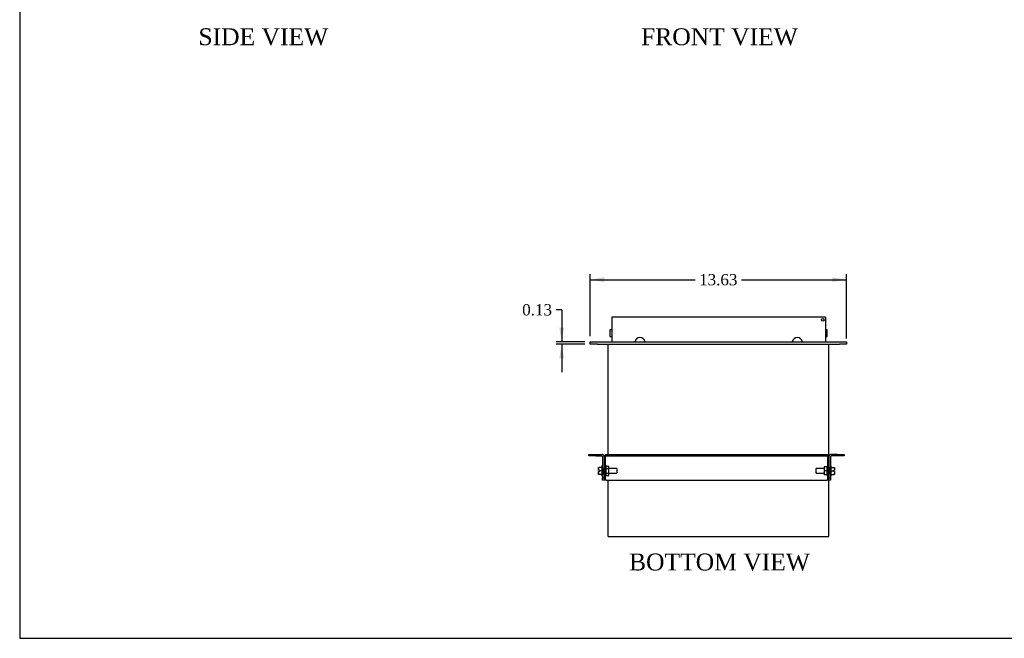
# Model space of a CAD drawing. Header units: inches. Extents: x 0 to 120, y -1 to 80.
# Tile 1 of 7: x 0 to 53, y 0 to 33. Entities that reach past the tile are written whole.
import ezdxf
from ezdxf.enums import TextEntityAlignment as Align

# ---------------------------------------------------------------- set-up
doc = ezdxf.new("R2010")
doc.units = ezdxf.units.IN
doc.header["$MEASUREMENT"] = 0
for name, color, linetype in [('COM43350', 7, 'Continuous'), ('COM52494', 7, 'Continuous'), ('COM52495', 7, 'Continuous'), ('COM52496-5', 7, 'Continuous'), ('COM52593', 7, 'Continuous'), ('COM52602', 7, 'Continuous'), ('Default', 7, 'Continuous'), ('NTS16535', 7, 'Continuous'), ('SCC18001', 7, 'Continuous'), ('SCS19074', 7, 'Continuous')]:
    doc.layers.add(name, color=color, linetype=linetype)
doc.styles.add('SEACAD_Times_New_Roman', font='times.ttf')
doc.dimstyles.new('HAMMOND_(STH_-_120x80)', dxfattribs={"dimtxt": 0.6, "dimasz": 0.75, "dimexe": 0.3, "dimexo": 0.3, "dimgap": 0.15, "dimtad": 0, "dimtih": 1, "dimtoh": 1, "dimzin": 0, "dimdsep": 46, "dimtxsty": 'SEACAD_Times_New_Roman', "dimblk1": '_SE_FILLED', "dimblk2": '_SE_FILLED', "dimsah": 1, "dimcen": 0.3, "dimadec": 0, "dimazin": 0, "dimtfac": 0.8, "dimtofl": 0, "dimtmove": 0, "dimatfit": 3, "dimfxl": 1, "dimtolj": 1, "dimtzin": 0, "dimarcsym": 0})

# ---------------------------------------------------------------- blocks, each defined once
blk = doc.blocks.new('SE4')
at = {"layer": 'COM43350', "color": 7, "linetype": 'Continuous'}
for p, q in [((30.802, 16.021), (31.177, 16.021)), ((30.802, 15.896), (30.802, 16.021)), ((31.177, 15.896), (30.802, 15.896)), ((31.177, 16.021), (44.052, 16.021)), ((31.177, 15.896), (44.052, 15.896)), ((44.052, 16.021), (44.427, 16.021)), ((44.427, 15.896), (44.052, 15.896)), ((44.427, 16.021), (44.427, 15.896))]:
    blk.add_line(p, q, dxfattribs=at)
at = {"layer": 'COM52494', "color": 7, "linetype": 'Continuous'}
for p, q in [((31.756, 10.022), (31.756, 15.896)), ((43.501, 9.95), (43.501, 15.896)), ((31.756, 5.646), (31.756, 8.647)), ((43.501, 5.646), (43.501, 8.646)), ((31.756, 5.646), (31.899, 5.646)), ((31.899, 5.646), (43.358, 5.646)), ((43.358, 5.646), (43.501, 5.646))]:
    blk.add_line(p, q, dxfattribs=at)
at = {"layer": 'COM52495', "color": 7, "linetype": 'Continuous'}
for p, q in [((32.825, 17.334), (31.941, 17.334)), ((31.941, 17.334), (31.941, 16.021)), ((32.898, 17.334), (32.825, 17.334)), ((33.017, 17.334), (32.898, 17.334)), ((33.02, 17.334), (33.017, 17.334)), ((42.236, 17.334), (33.02, 17.334)), ((42.24, 17.334), (42.236, 17.334)), ((42.358, 17.334), (42.24, 17.334)), ((42.432, 17.334), (42.358, 17.334)), ((43.316, 17.334), (42.432, 17.334)), ((43.316, 17.334), (43.316, 16.021))]:
    blk.add_line(p, q, dxfattribs=at)
blk.add_circle((43.166, 17.184), 0.07, dxfattribs=at)
at = {"layer": 'COM52496-5', "color": 7, "linetype": 'Continuous'}
for p, q in [((31.848, 16.647), (31.848, 16.303)), ((31.941, 16.647), (31.848, 16.647)), ((31.848, 16.303), (31.941, 16.303)), ((43.41, 16.647), (43.316, 16.647)), ((43.316, 16.303), (43.41, 16.303)), ((43.41, 16.303), (43.41, 16.647))]:
    blk.add_line(p, q, dxfattribs=at)
at = {"layer": 'COM52593', "color": 7, "linetype": 'Continuous'}
for p, q in [((30.723, 9.949), (30.723, 10.021)), ((30.723, 10.021), (31.098, 10.021)), ((31.098, 10.021), (31.423, 10.021)), ((43.934, 10.021), (43.609, 10.021)), ((43.934, 10.021), (44.309, 10.021)), ((44.309, 10.021), (44.309, 9.949)), ((31.098, 9.949), (30.723, 9.949)), ((31.098, 9.949), (31.423, 9.949)), ((31.459, 9.913), (31.459, 9.287)), ((31.531, 9.913), (31.531, 9.287)), ((43.501, 9.913), (43.501, 9.287)), ((43.573, 9.913), (43.573, 9.287)), ((43.934, 9.949), (43.609, 9.949)), ((44.309, 9.949), (43.934, 9.949)), ((31.459, 9.287), (31.531, 9.287)), ((31.459, 9.006), (31.531, 9.006)), ((31.459, 9.006), (31.459, 8.771)), ((31.531, 9.006), (31.531, 8.771)), ((43.573, 9.287), (43.501, 9.287)), ((43.501, 9.006), (43.501, 8.771)), ((43.501, 9.006), (43.573, 9.006)), ((43.573, 9.006), (43.573, 8.771)), ((31.459, 8.646), (31.459, 8.771)), ((31.459, 8.771), (31.531, 8.771)), ((31.531, 8.646), (31.459, 8.646)), ((31.531, 8.771), (31.531, 8.646)), ((43.501, 8.771), (43.573, 8.771)), ((43.501, 8.646), (43.501, 8.771)), ((43.573, 8.646), (43.501, 8.646)), ((43.573, 8.771), (43.573, 8.646))]:
    blk.add_line(p, q, dxfattribs=at)
for centre, radius, start, end in [((31.423, 9.913), 0.108, 0, 90), ((43.609, 9.913), 0.108, 90, 180), ((31.423, 9.913), 0.036, 0, 90), ((43.609, 9.913), 0.036, 90, 180)]:
    blk.add_arc(centre, radius, start, end, dxfattribs=at)
at = {"layer": 'COM52602', "color": 7, "linetype": 'Continuous'}
for p, q in [((31.603, 9.95), (31.603, 10.022)), ((31.603, 10.022), (43.429, 10.022)), ((43.429, 9.95), (43.429, 10.022)), ((31.603, 9.95), (31.531, 9.95)), ((31.603, 9.95), (31.639, 9.914)), ((31.603, 8.772), (31.603, 9.95)), ((31.603, 9.95), (31.639, 9.914)), ((31.603, 9.95), (43.429, 9.95)), ((43.429, 9.95), (43.393, 9.914)), ((43.429, 9.95), (43.393, 9.914)), ((43.429, 9.95), (43.429, 8.772)), ((43.429, 9.95), (43.501, 9.95)), ((31.531, 9.006), (31.531, 9.287)), ((43.501, 9.287), (43.501, 9.006)), ((31.603, 8.772), (31.531, 8.772)), ((31.603, 8.647), (31.531, 8.647)), ((31.603, 8.647), (31.603, 8.772)), ((31.639, 8.647), (31.603, 8.647)), ((31.639, 8.647), (43.393, 8.647)), ((43.429, 8.647), (43.393, 8.647)), ((43.501, 8.772), (43.429, 8.772)), ((43.429, 8.772), (43.429, 8.647)), ((43.501, 8.647), (43.429, 8.647))]:
    blk.add_line(p, q, dxfattribs=at)
at = {"layer": 'NTS16535', "color": 7, "linetype": 'Continuous'}
for p, q in [((31.603, 9.428), (31.633, 9.428)), ((31.633, 9.287), (31.603, 9.287)), ((31.603, 9.007), (31.633, 9.007)), ((31.633, 9.428), (31.633, 9.287)), ((31.633, 9.393), (31.788, 9.393)), ((31.633, 9.287), (31.633, 9.007)), ((31.633, 9.27), (31.788, 9.27)), ((31.633, 9.024), (31.788, 9.024)), ((31.633, 9.007), (31.633, 8.866)), ((31.788, 9.27), (31.788, 9.393)), ((31.788, 9.024), (31.788, 9.27)), ((31.788, 8.901), (31.788, 9.024)), ((43.244, 9.36), (43.244, 9.147)), ((43.399, 9.36), (43.244, 9.36)), ((43.244, 9.147), (43.244, 8.934)), ((43.399, 9.147), (43.244, 9.147)), ((43.399, 8.934), (43.244, 8.934)), ((43.399, 9.147), (43.399, 9.39)), ((43.429, 9.39), (43.399, 9.39)), ((43.399, 8.904), (43.399, 9.147)), ((43.429, 9.147), (43.399, 9.147)), ((31.603, 8.866), (31.633, 8.866)), ((31.633, 8.901), (31.788, 8.901)), ((43.429, 8.904), (43.399, 8.904))]:
    blk.add_line(p, q, dxfattribs=at)
at = {"layer": 'SCC18001', "color": 7, "linetype": 'Continuous'}
for p, q in [((31.238, 9.273), (31.238, 9.333)), ((31.238, 9.333), (31.263, 9.333)), ((31.238, 9.207), (31.238, 9.273)), ((31.238, 9.187), (31.238, 9.207)), ((31.239, 9.187), (31.238, 9.187)), ((31.238, 9.087), (31.238, 9.107)), ((31.238, 9.107), (31.239, 9.107)), ((31.238, 9.021), (31.238, 9.087)), ((31.238, 8.961), (31.238, 9.021)), ((31.263, 8.961), (31.238, 8.961)), ((31.288, 9.187), (31.239, 9.187)), ((31.239, 9.107), (31.288, 9.107)), ((31.415, 9.333), (31.263, 9.333)), ((31.415, 8.961), (31.263, 8.961)), ((31.313, 9.147), (31.288, 9.187)), ((31.288, 9.107), (31.313, 9.147)), ((31.415, 9.147), (31.313, 9.147)), ((31.415, 9.407), (31.415, 8.887)), ((31.459, 9.407), (31.415, 9.407)), ((31.459, 9.287), (31.459, 9.006)), ((31.531, 9.27), (31.459, 9.27)), ((31.459, 9.024), (31.531, 9.024)), ((32.209, 9.27), (31.788, 9.27)), ((31.788, 9.024), (32.209, 9.024)), ((32.209, 9.27), (32.209, 9.024)), ((42.823, 9.024), (42.823, 9.27)), ((43.244, 9.27), (42.823, 9.27)), ((42.823, 9.024), (43.244, 9.024)), ((43.573, 9.27), (43.501, 9.27)), ((43.501, 9.024), (43.573, 9.024)), ((43.616, 9.407), (43.573, 9.407)), ((43.573, 9.006), (43.573, 9.287)), ((43.616, 8.887), (43.616, 9.407)), ((43.616, 9.333), (43.768, 9.333)), ((43.616, 9.147), (43.718, 9.147)), ((43.616, 8.961), (43.768, 8.961)), ((43.718, 9.147), (43.743, 9.187)), ((43.743, 9.107), (43.718, 9.147)), ((43.743, 9.187), (43.792, 9.187)), ((43.792, 9.107), (43.743, 9.107)), ((43.768, 9.333), (43.793, 9.333)), ((43.793, 8.961), (43.768, 8.961)), ((43.792, 9.187), (43.793, 9.187)), ((43.793, 9.107), (43.792, 9.107)), ((43.793, 9.333), (43.793, 9.273)), ((43.793, 9.273), (43.793, 9.207)), ((43.793, 9.207), (43.793, 9.187)), ((43.793, 9.107), (43.793, 9.087)), ((43.793, 9.087), (43.793, 9.021)), ((43.793, 9.021), (43.793, 8.961)), ((31.415, 8.887), (31.459, 8.887)), ((43.573, 8.887), (43.616, 8.887))]:
    blk.add_line(p, q, dxfattribs=at)
for centre, start, end in [((31.463, 9.205), 179.4847, 184.6736), ((31.463, 9.089), 175.3299, 180.5119), ((43.568, 9.205), 355.3299, 0.5119), ((43.568, 9.089), 359.4847, 4.6736)]:
    blk.add_arc(centre, 0.225, start, end, dxfattribs=at)
for points, knots in [([(31.263, 9.333), (31.26, 9.333), (31.257, 9.332), (31.251, 9.328), (31.249, 9.326), (31.244, 9.318), (31.242, 9.313), (31.238, 9.296), (31.238, 9.284), (31.238, 9.273)], [0, 0, 0, 0, 0.125, 0.125, 0.25, 0.25, 0.5, 0.5, 1, 1, 1, 1]), ([(31.238, 9.021), (31.238, 9.015), (31.238, 9.01), (31.239, 8.998), (31.24, 8.992), (31.242, 8.981), (31.244, 8.975), (31.249, 8.968), (31.251, 8.966), (31.257, 8.962), (31.26, 8.961), (31.263, 8.961)], [0, 0, 0, 0, 0.25, 0.25, 0.5, 0.5, 0.75, 0.75, 0.875, 0.875, 1, 1, 1, 1]), ([(43.793, 9.273), (43.793, 9.279), (43.793, 9.284), (43.792, 9.296), (43.792, 9.302), (43.789, 9.313), (43.787, 9.318), (43.782, 9.326), (43.78, 9.328), (43.775, 9.332), (43.772, 9.333), (43.768, 9.333)], [0, 0, 0, 0, 0.25, 0.25, 0.5, 0.5, 0.75, 0.75, 0.875, 0.875, 1, 1, 1, 1]), ([(43.768, 8.961), (43.772, 8.961), (43.775, 8.962), (43.78, 8.966), (43.782, 8.968), (43.787, 8.976), (43.789, 8.981), (43.793, 8.998), (43.793, 9.01), (43.793, 9.021)], [0, 0, 0, 0, 0.125, 0.125, 0.25, 0.25, 0.5, 0.5, 1, 1, 1, 1])]:
    blk.add_open_spline(points, degree=3, knots=knots, dxfattribs=at)
at = {"layer": 'SCS19074', "color": 7, "linetype": 'Continuous'}
for centre in [(33.441, 15.959), (41.816, 15.959)]:
    blk.add_arc(centre, 0.281, 12.7351, 167.2649, dxfattribs=at)
blk = doc.blocks.new('DMBLK2574')
at = {"layer": 'Default', "linetype": 'Continuous', "transparency": 16777216}
for points in [[(31.552, 19.45), (30.802, 19.325), (31.552, 19.2)], [(43.677, 19.45), (43.677, 19.2), (44.427, 19.325)]]:
    blk.add_hatch(color=7, dxfattribs=at).paths.add_polyline_path(points)
at = {"layer": 'Default', "color": 7, "linetype": 'Continuous', "transparency": 16777216}
for p, q in [((30.802, 16.321), (30.802, 19.625)), ((44.427, 16.196), (44.427, 19.625)), ((30.802, 19.325), (36.38, 19.325)), ((38.848, 19.325), (44.427, 19.325))]:
    blk.add_line(p, q, dxfattribs=at)
at = {"layer": 'Default', "color": 7, "linetype": 'Continuous', "transparency": 16777216, "style": 'SEACAD_Times_New_Roman'}
blk.add_text('13.63', height=0.6, dxfattribs=at).set_placement((36.59, 19.625), align=Align.TOP_LEFT)
blk = doc.blocks.new('_SE_FILLED')
at = {"color": 0}
blk.add_line((0, 0), (-1, 0), dxfattribs=at)
blk.add_solid([(0, 0), (-1, -0.1665), (-1, 0.1665), (0, 0)], dxfattribs=at)
blk = doc.blocks.new('DMBLK2575')
at = {"layer": 'Default', "linetype": 'Continuous', "transparency": 16777216}
for points in [[(29.155, 16.771), (29.28, 16.021), (29.405, 16.771)], [(29.155, 15.146), (29.405, 15.146), (29.28, 15.896)]]:
    blk.add_hatch(color=7, dxfattribs=at).paths.add_polyline_path(points)
at = {"layer": 'Default', "color": 7, "linetype": 'Continuous', "transparency": 16777216}
for p, q in [((29.28, 17.721), (28.98, 17.721)), ((29.28, 17.721), (29.28, 16.021)), ((30.502, 16.021), (28.98, 16.021)), ((30.502, 15.896), (28.98, 15.896)), ((29.28, 15.896), (29.28, 14.396))]:
    blk.add_line(p, q, dxfattribs=at)
at = {"layer": 'Default', "color": 7, "linetype": 'Continuous', "transparency": 16777216, "style": 'SEACAD_Times_New_Roman'}
blk.add_text('0.13', height=0.6, dxfattribs=at).set_placement((27.178, 18.021), align=Align.TOP_LEFT)
blk = doc.blocks.new('BORDER')
at = {"layer": 'Default', "color": 7, "linetype": 'Continuous'}
for p, q in [((-41.86, 27.86), (-41.86, 0)), ((-41.86, 0), (0, 0))]:
    blk.add_line(p, q, dxfattribs=at)

msp = doc.modelspace()

# ---------------------------------------------------------------- block references
at = {"layer": 'Default', "color": 7, "xscale": 2.85, "yscale": 2.85, "zscale": 2.85}
msp.add_blockref('BORDER', (119.744, 0.233), dxfattribs=at)
at = {"layer": 'Default'}
msp.add_blockref('SE4', (0, 0), dxfattribs=at)

# ---------------------------------------------------------------- texts
at = {"layer": 'Default', "color": 7, "linetype": 'Continuous', "style": 'SEACAD_Times_New_Roman'}
for s, p in [('SIDE VIEW', (9.952, 32.707)), ('FRONT VIEW', (33.501, 32.707)), ('BOTTOM VIEW', (32.861, 4.746))]:
    msp.add_text(s, height=0.9, dxfattribs=at).set_placement(p, align=Align.TOP_LEFT)

# ---------------------------------------------------------------- dimensions: what is measured, and where the dimension line sits
at = {"layer": 'Default', "color": 7, "linetype": 'Continuous'}
dim = msp.add_linear_dim(base=(30.801683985, 19.324937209), p1=(30.801683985, 15.896420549), p2=(44.426683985, 15.896420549), angle=0, text='\\A1;<>', dimstyle='HAMMOND_(STH_-_120x80)', dxfattribs=at)
dim.commit()
dim.dimension.update_dxf_attribs({"geometry": 'DMBLK2574', "text_midpoint": (37.614183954, 19.324937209), "dimtype": 161})
dim = msp.add_linear_dim(base=(29.280019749, 16.021420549), p1=(31.176683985, 16.021420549), p2=(31.176683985, 15.896420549), angle=270, text='\\A1;<>', dimstyle='HAMMOND_(STH_-_120x80)', override={"dimtmove": 1}, dxfattribs=at)
dim.commit()
dim.dimension.update_dxf_attribs({"geometry": 'DMBLK2575', "text_midpoint": (28.980019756, 17.720929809), "dimtype": 161})

doc.saveas('drawing.dxf')
